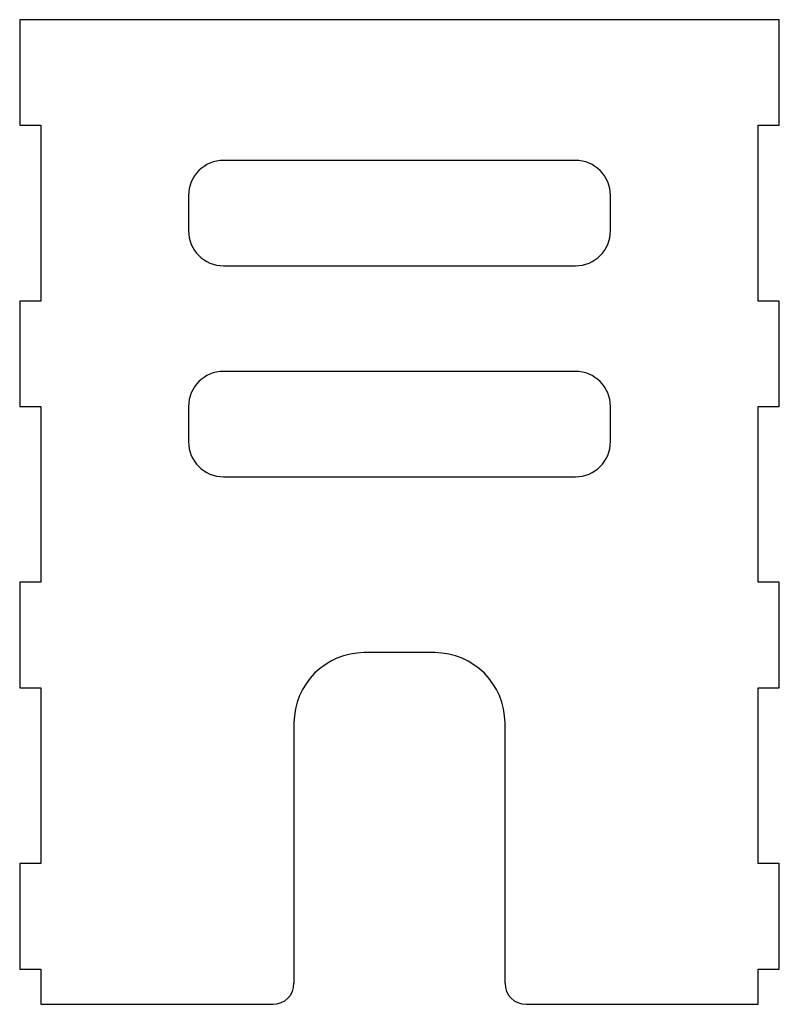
# Model space of a CAD drawing. Header units: millimetres. Extents: x -3 to 105, y 0 to 140.
import ezdxf

# ---------------------------------------------------------------- set-up
doc = ezdxf.new("R2010")
doc.units = ezdxf.units.MM

msp = doc.modelspace()

# ---------------------------------------------------------------- linework, layer by layer
at = {"color": 7, "linetype": 'Continuous', "lineweight": 25}
for p, q in [((-3, 140), (-3, 125)), ((105, 140), (-3, 140)), ((105, 125), (105, 140)), ((-3, 125), (0, 125)), ((0, 125), (0, 100)), ((102, 125), (105, 125)), ((102, 100), (102, 125)), ((76, 120), (26, 120)), ((21, 115), (21, 110)), ((81, 110), (81, 115)), ((26, 105), (76, 105)), ((-3, 100), (-3, 85)), ((0, 100), (-3, 100)), ((105, 100), (102, 100)), ((105, 85), (105, 100)), ((76, 90), (26, 90)), ((-3, 85), (0, 85)), ((0, 85), (0, 60)), ((21, 85), (21, 80)), ((81, 80), (81, 85)), ((102, 85), (105, 85)), ((102, 60), (102, 85)), ((26, 75), (76, 75)), ((-3, 60), (-3, 45)), ((0, 60), (-3, 60)), ((105, 60), (102, 60)), ((105, 45), (105, 60)), ((56, 50), (46, 50)), ((-3, 45), (0, 45)), ((0, 45), (0, 20)), ((102, 45), (105, 45)), ((102, 20), (102, 45)), ((36, 40), (36, 3)), ((66, 3), (66, 40)), ((-3, 20), (-3, 5)), ((0, 20), (-3, 20)), ((105, 20), (102, 20)), ((105, 5), (105, 20)), ((-3, 5), (0, 5)), ((0, 5), (0, 0)), ((102, 5), (105, 5)), ((102, 0), (102, 5)), ((0, 0), (33, 0)), ((69, 0), (102, 0))]:
    msp.add_line(p, q, dxfattribs=at)
for centre, radius, start, end in [((26, 115), 5, 90, 180), ((76, 115), 5, 0, 90), ((26, 110), 5, 180, 270), ((76, 110), 5, 270, 0), ((26, 85), 5, 90, 180), ((76, 85), 5, 0, 90), ((26, 80), 5, 180, 270), ((76, 80), 5, 270, 0), ((46, 40), 10, 90, 180), ((56, 40), 10, 0, 90), ((33, 3), 3, 270, 0), ((69, 3), 3, 180, 270)]:
    msp.add_arc(centre, radius, start, end, dxfattribs=at)

doc.saveas('drawing.dxf')
